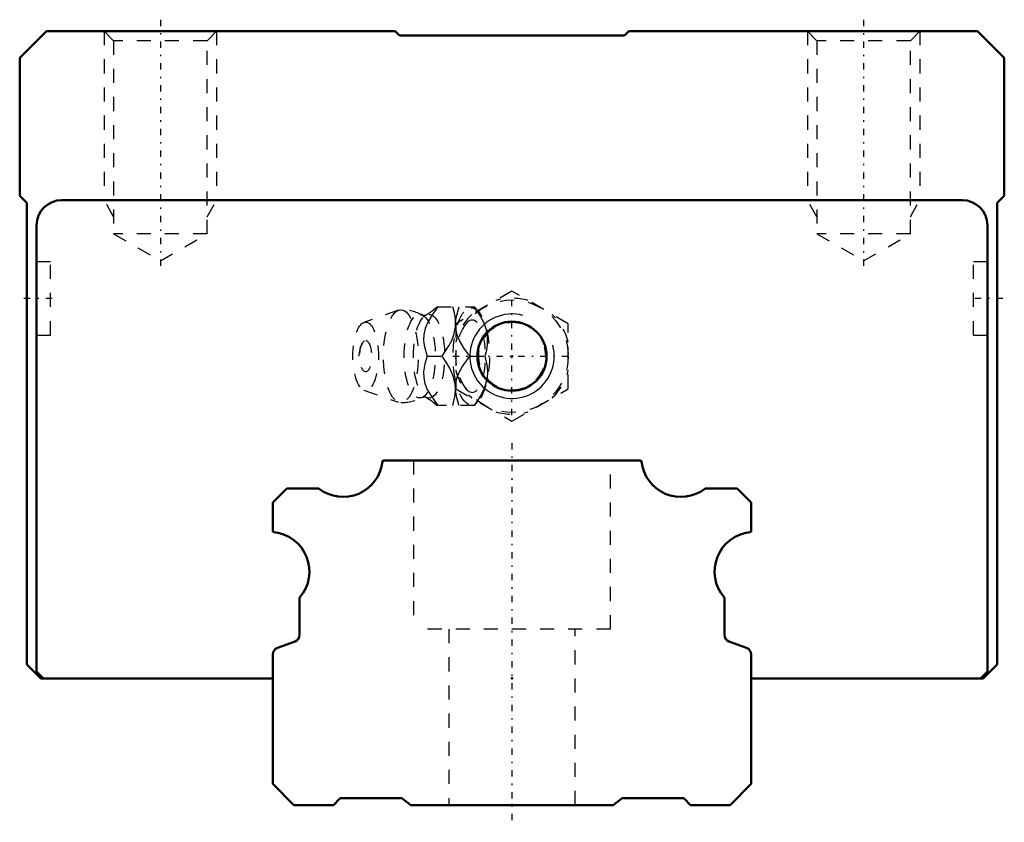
# Model space of a CAD drawing. Header units: millimetres. Extents: x -35 to 35, y -1.2 to 55.8.
import ezdxf

# ---------------------------------------------------------------- set-up
doc = ezdxf.new("R2010")
doc.units = ezdxf.units.MM
doc.linetypes.add('Center', pattern=[1.5, 0.45, -0.5, 0.05, -0.5])
doc.linetypes.add('Dashed', pattern=[2, 1, -1])
for name, color, linetype, lineweight in [('2d ConnectionPoints', 7, 'Continuous', 50), ('AM_0', 7, 'Continuous', 50), ('AM_5', 3, 'Continuous', 25), ('AM_7', 7, 'Center', 25), ('AM_9', 6, 'Dashed', 25)]:
    doc.layers.add(name, color=color, linetype=linetype, lineweight=lineweight)

# ---------------------------------------------------------------- blocks, each defined once
blk = doc.blocks.new('1_B_M6F_grease_nipple_joint1_SVR_0_in_SVR35RH1SS280LG200BM6F85250001_2')
at = {"layer": 'AM_5', "linetype": 'Dashed'}
blk.add_arc((0, 31.9), 2.387, 75, 15, dxfattribs=at)
at = {"layer": 'AM_7'}
for p, q in [((0, 27.7), (0, 36.1)), ((-4.2, 31.9), (4.2, 31.9))]:
    blk.add_line(p, q, dxfattribs=at)
at = {"layer": 'AM_9'}
for p, q in [((0, 36.519), (-4, 34.209)), ((4, 34.209), (0, 36.519)), ((-8.065, 35.171), (-10.522, 34.303)), ((-5.317, 35.4), (-2.667, 35.4)), ((-2.371, 35.051), (-2.667, 35.4)), ((-4, 34.209), (-4, 29.591)), ((4, 29.591), (4, 34.209)), ((-6.03, 31.9), (-4.96, 31.9)), ((-3.002, 31.9), (-1.932, 31.9)), ((-10.522, 29.497), (-8.065, 28.629)), ((-4.013, 29.588), (-4.014, 29.614)), ((-4, 29.591), (0, 27.281)), ((0, 27.281), (4, 29.591)), ((-2.667, 28.4), (-2.371, 28.749)), ((-2.667, 28.4), (-5.317, 28.4))]:
    blk.add_line(p, q, dxfattribs=at)
for points in [[(-5.273, 35.4), (-5.673, 34.851), (-6.013, 34.278), (-6.18, 33.869), (-6.273, 33.454), (-6.286, 33.046), (-6.236, 32.65), (-6.03, 31.9)], [(-5.315, 35.402), (-5.331, 35.387), (-5.527, 35.214), (-5.771, 35.031), (-6.063, 34.845), (-6.132, 34.806)], [(-4.96, 31.9), (-4.479, 32.629), (-4.283, 33.025), (-4.136, 33.43), (-4.026, 33.991), (-4.026, 34.56), (-4.092, 34.986), (-4.203, 35.4)], [(-4.001, 33.836), (-4.002, 33.846), (-4.015, 34.251), (-3.965, 34.65), (-3.759, 35.4)], [(-2.689, 35.4), (-2.208, 34.671), (-2.012, 34.275), (-1.865, 33.87), (-1.755, 33.309), (-1.755, 32.74), (-1.821, 32.314), (-1.932, 31.9)], [(-6.128, 34.808), (-6.146, 34.8), (-6.199, 34.787), (-6.277, 34.788), (-6.329, 34.801), (-6.341, 34.807)], [(-3.002, 31.9), (-3.399, 32.446), (-3.742, 33.022), (-3.908, 33.425), (-4.001, 33.836)], [(-6.03, 31.9), (-6.192, 31.351), (-6.285, 30.778), (-6.275, 30.369), (-6.188, 29.954), (-6.024, 29.546), (-5.803, 29.15), (-5.273, 28.4)], [(-4.014, 29.614), (-4.04, 29.93), (-4.174, 30.491), (-4.419, 31.06), (-4.669, 31.486), (-4.96, 31.9)], [(-4.003, 29.952), (-3.917, 30.346), (-3.756, 30.751), (-3.532, 31.15), (-3.002, 31.9)], [(-1.932, 31.9), (-1.767, 31.171), (-1.742, 30.775), (-1.77, 30.37), (-1.903, 29.809), (-2.148, 29.24), (-2.398, 28.814), (-2.689, 28.4)], [(-4.203, 28.4), (-4.038, 29.129), (-4.013, 29.525), (-4.013, 29.588)], [(-4.013, 29.519), (-4.014, 29.522), (-4.006, 29.925), (-4.003, 29.952)], [(-3.759, 28.4), (-3.92, 28.946), (-4.013, 29.519)], [(-6.341, 28.993), (-6.334, 28.997), (-6.289, 29.01), (-6.216, 29.015), (-6.152, 29.003), (-6.128, 28.992)], [(-6.13, 28.993), (-6.048, 28.947), (-5.774, 28.771), (-5.541, 28.597), (-5.35, 28.431), (-5.311, 28.394)]]:
    blk.add_lwpolyline(points, dxfattribs=at)
blk.add_circle((0, 31.9), 4, dxfattribs=at)
for centre, radius, start, end in [((0, 31.9), 4.12, 73.86243, 106.13757), ((-7.903, 31.9), 3.3, 61.76048, 90), ((0, 31.9), 4.12, 133.86243, 166.13757), ((0, 31.9), 4.12, 13.86243, 46.13757), ((-9.071, 31.9), 1.82, 148.36971, 211.63029), ((0, 31.9), 4.12, 193.86243, 226.13757), ((0, 31.9), 4.12, 313.86243, 346.13757), ((-7.903, 31.9), 3.3, 270, 298.23952), ((0, 31.9), 4.12, 253.86243, 286.13757)]:
    blk.add_arc(centre, radius, start, end, dxfattribs=at)
for centre, major_axis in [((-7.903, 31.9), (0, 3.3)), ((-2.893, 31.9), (0, 3.445)), ((-10.403, 31.9), (0, 2.424)), ((-6.561, 31.9), (0, 2.965)), ((-5.9, 31.9), (0, 2.971)), ((-10.403, 31.9), (0, 1.117))]:
    blk.add_ellipse(centre, major_axis=major_axis, ratio=0.374607, dxfattribs=at)
blk.add_ellipse((-2.841, 31.9), major_axis=(0, -2.572), ratio=0.374607, start_param=5.781061, end_param=9.926902, dxfattribs=at)
blk = doc.blocks.new('2_SVR_35RH1SSB_M6F1_Slide_0_in_SVR35RH1SS280LG200BM6F85250001_2')
at = {"layer": 'AM_0'}
for p, q in [((-33.1, 55), (-35, 53.1)), ((-8.3, 55), (-33.1, 55)), ((-8, 54.7), (-8.3, 55)), ((8, 54.7), (-8, 54.7)), ((8.3, 55), (8, 54.7)), ((33.1, 55), (8.3, 55)), ((35, 53.1), (33.1, 55)), ((-35, 53.1), (-35, 43.3)), ((35, 43.3), (35, 53.1)), ((-35, 43.3), (-34.5, 42.8)), ((-34.5, 42.8), (-34.5, 10)), ((32, 43), (-32, 43)), ((34.5, 42.8), (35, 43.3)), ((34.5, 10), (34.5, 42.8)), ((-33.8, 41.2), (-33.8, 9.5)), ((33.8, 9.5), (33.8, 41.2)), ((-34.5, 10), (-33.5, 9)), ((33.5, 9), (34.5, 10)), ((-33.8, 9.5), (-33.3, 9)), ((33.3, 9), (33.8, 9.5)), ((-33.5, 9), (-17, 9)), ((17, 9), (33.5, 9))]:
    blk.add_line(p, q, dxfattribs=at)
blk.add_circle((0, 31.9), 2.458, dxfattribs=at)
for centre, start, end in [((-32, 41.2), 90, 180), ((32, 41.2), 0, 90)]:
    blk.add_arc(centre, 1.8, start, end, dxfattribs=at)
at = {"layer": 'AM_5', "linetype": 'Dashed'}
for p, q in [((-29, 55), (-29, 43)), ((-21, 55), (-21, 43)), ((21, 55), (21, 43)), ((29, 55), (29, 43)), ((-28.323, 41.8), (-29, 43)), ((-29, 43), (-21, 43)), ((-21.676, 41.8), (-21, 43)), ((21.677, 41.8), (21, 43)), ((21, 43), (29, 43)), ((28.324, 41.8), (29, 43))]:
    blk.add_line(p, q, dxfattribs=at)
at = {"layer": 'AM_5'}
blk.add_arc((0, 31.9), 3, 75, 15, dxfattribs=at)
at = {"layer": 'AM_7'}
for p, q in [((-25, 55.816), (-25, 37.865)), ((25, 55.816), (25, 37.865)), ((-32.7, 36), (-34.9, 36)), ((34.9, 36), (32.7, 36))]:
    blk.add_line(p, q, dxfattribs=at)
at = {"layer": 'AM_9'}
for p, q in [((-29, 55), (-28.323, 54.324)), ((-21.676, 54.324), (-21, 55)), ((21, 55), (21.677, 54.324)), ((28.324, 54.324), (29, 55)), ((-28.323, 54.324), (-28.323, 40.6)), ((-21.676, 54.324), (-28.323, 54.324)), ((-21.676, 40.6), (-21.676, 54.324)), ((21.677, 54.324), (21.677, 40.6)), ((28.324, 54.324), (21.677, 54.324)), ((28.324, 40.6), (28.324, 54.324)), ((-21.676, 40.6), (-28.323, 40.6)), ((-28.323, 40.6), (-25, 38.681)), ((-25, 38.681), (-21.676, 40.6)), ((28.324, 40.6), (21.677, 40.6)), ((21.677, 40.6), (25, 38.681)), ((25, 38.681), (28.324, 40.6)), ((-32.8, 38.6), (-33.8, 38.6)), ((-32.8, 33.4), (-32.8, 38.6)), ((32.8, 33.4), (32.8, 38.6)), ((33.8, 38.6), (32.8, 38.6)), ((-33.8, 33.4), (-32.8, 33.4)), ((32.8, 33.4), (33.8, 33.4))]:
    blk.add_line(p, q, dxfattribs=at)
blk = doc.blocks.new('3_SVR_35RH28020_R_Track_0_in_SVR35RH1SS280LG200BM6F85250001_2')
at = {"layer": 'AM_0'}
for p, q in [((9.116, 24.5), (-9.116, 24.5)), ((-16, 22.5), (-17, 21.5)), ((-13.766, 22.5), (-16, 22.5)), ((16, 22.5), (13.766, 22.5)), ((17, 21.5), (16, 22.5)), ((-17, 21.5), (-17, 19.484)), ((17, 19.484), (17, 21.5)), ((-15.1, 14.711), (-15.1, 12.1)), ((15.1, 12.1), (15.1, 14.711)), ((-15.426, 11.631), (-16.674, 11.169)), ((16.674, 11.169), (15.426, 11.631)), ((-17, 10.7), (-17, 1.5)), ((17, 1.5), (17, 10.7)), ((-17, 1.5), (-15.5, 0)), ((15.5, 0), (17, 1.5)), ((-15.5, 0), (-12.7, 0)), ((-12.7, 0), (-12.21, 0.5)), ((-12.21, 0.5), (-7.824, 0.5)), ((-7.824, 0.5), (-7.2, 0)), ((-7.2, 0), (7.2, 0)), ((7.2, 0), (7.824, 0.5)), ((7.824, 0.5), (12.21, 0.5)), ((12.21, 0.5), (12.7, 0)), ((12.7, 0), (15.5, 0))]:
    blk.add_line(p, q, dxfattribs=at)
for centre, radius, start, end in [((-9.116, 24.4), 0.1, 90, 174.06223), ((9.116, 24.4), 0.1, 5.93774, 90), ((-12, 24.7), 2.8, 232.47649, 354.06223), ((12, 24.7), 2.8, 185.93777, 307.52351), ((-13.766, 22.4), 0.1, 52.47649, 90), ((13.766, 22.4), 0.1, 90, 127.52351), ((-16.9, 19.484), 0.1, 180, 264.06223), ((-17.2, 16.6), 2.8, 319.34275, 84.06223), ((17.2, 16.6), 2.8, 95.93777, 220.65725), ((16.9, 19.484), 0.1, 275.93774, 0), ((-15, 14.711), 0.1, 139.34272, 180), ((15, 14.711), 0.1, 0, 40.65725), ((-15.6, 12.1), 0.5, 290.33457, 0), ((15.6, 12.1), 0.5, 180, 249.66543), ((-16.5, 10.7), 0.5, 110.33457, 180), ((16.5, 10.7), 0.5, 0, 69.66543)]:
    blk.add_arc(centre, radius, start, end, dxfattribs=at)
at = {"layer": 'AM_7'}
blk.add_line((0, 25.725), (0, -1.225), dxfattribs=at)
at = {"layer": 'AM_9'}
for p, q in [((-7, 24.5), (-7, 12.5)), ((7, 12.5), (7, 24.5)), ((7, 12.5), (-7, 12.5)), ((-4.5, 12.5), (-4.5, 0)), ((4.5, 0), (4.5, 12.5))]:
    blk.add_line(p, q, dxfattribs=at)

msp = doc.modelspace()

# ---------------------------------------------------------------- linework, layer by layer
at = {"layer": '2d ConnectionPoints'}
for p in [(0, 31.9), (0, 31.9), (0, 9), (0, 9), (0, 0), (0, 0)]:
    msp.add_point(p, dxfattribs=at)

# ---------------------------------------------------------------- block references
for name in ['2_SVR_35RH1SSB_M6F1_Slide_0_in_SVR35RH1SS280LG200BM6F85250001_2', '1_B_M6F_grease_nipple_joint1_SVR_0_in_SVR35RH1SS280LG200BM6F85250001_2', '3_SVR_35RH28020_R_Track_0_in_SVR35RH1SS280LG200BM6F85250001_2']:
    msp.add_blockref(name, (0, 0))

doc.saveas('drawing.dxf')
